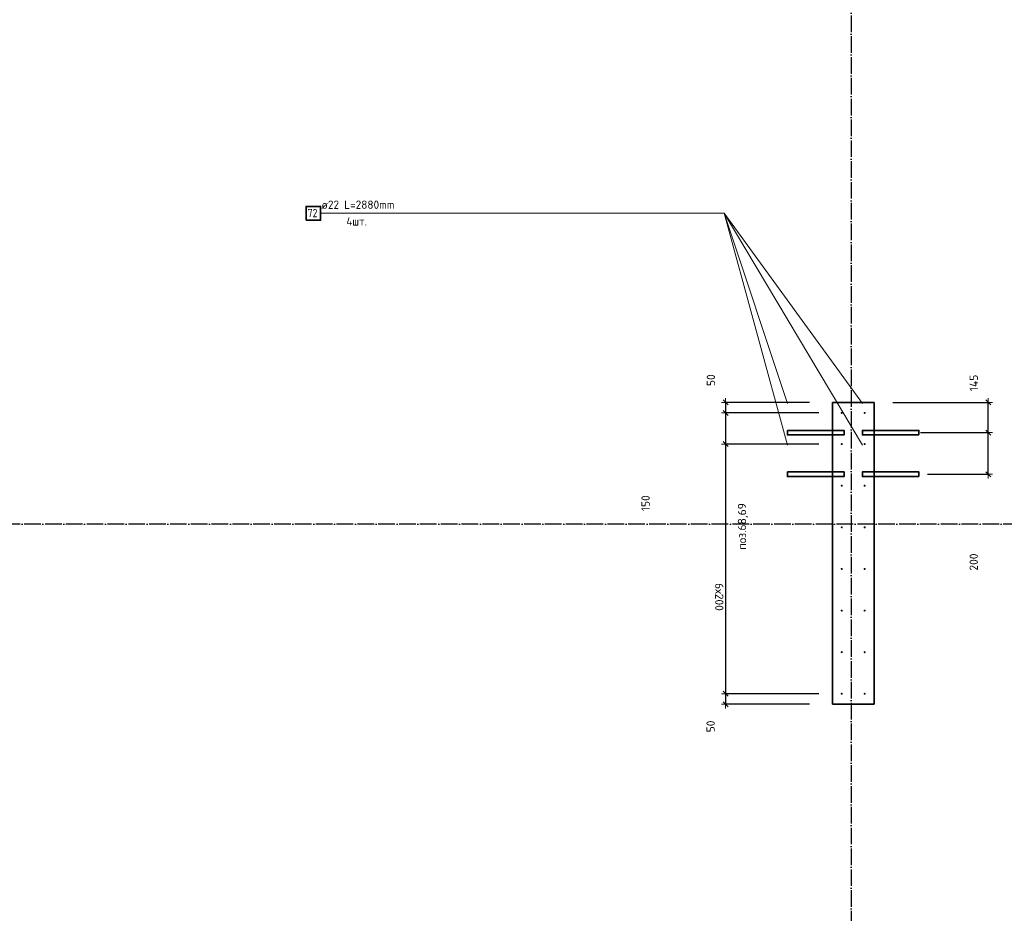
# Model space of a CAD drawing. Header units: millimetres. Extents: x -1001 to 124100, y -72947 to 40304.
# Tile 86 of 104: x 82705 to 87436, y -32330 to -28035. Entities that reach past the tile are written whole.
import ezdxf

# ---------------------------------------------------------------- set-up
doc = ezdxf.new("R2010")
doc.units = ezdxf.units.MM
doc.header["$PDMODE"] = 65
doc.linetypes.add('______11', pattern=[100, 80, -10, 0, -10])
doc.linetypes.add('______5', pattern=[220, 160, -20, 20, -20])
for name, color, linetype, lineweight in [('Standard', 7, 'Continuous', 25), ('Арм.стержн. Выпуски', 180, 'Continuous', 35), ('Размерная линия_ общее_1', 7, 'Continuous', 13)]:
    doc.layers.add(name, color=color, linetype=linetype, lineweight=lineweight)
doc.layers.add('Осевая линия_ общее', color=7, linetype='______5', lineweight=13, true_color=0xa0a0a0)
doc.styles.add('ISOCPEUR', font='ISOCPEUR')
doc.dimstyles.new('DIMSTYLE_11', dxfattribs={"dimtxt": 40, "dimasz": 40, "dimexe": 0, "dimexo": 0, "dimgap": 20, "dimtad": 2, "dimdec": 0, "dimrnd": 5, "dimzin": 12, "dimdsep": 46, "dimtxsty": 'ISOCPEUR', "dimblk1": 'ALL_ML_STRICH', "dimblk2": 'ALL_ML_STRICH', "dimsah": 1, "dimcen": 0, "dimclrd": 7, "dimclre": 256, "dimclrt": 7, "dimadec": 0, "dimazin": 0, "dimtfac": 1, "dimtdec": 0, "dimtix": 1, "dimtmove": 2, "dimatfit": 3, "dimfxl": 0, "dimtvp": 1.2, "dimtzin": 0, "dimlwd": 0, "dimlwe": -3, "dimarcsym": 0})
doc.dimstyles.new('DIMSTYLE_9', dxfattribs={"dimtxt": 40, "dimasz": 40, "dimexe": 0, "dimexo": 0, "dimgap": 20, "dimtad": 2, "dimdec": 0, "dimrnd": 5, "dimzin": 12, "dimdsep": 46, "dimtxsty": 'ISOCPEUR', "dimblk1": 'ALL_ML_STRICH', "dimblk2": 'ALL_ML_STRICH', "dimsah": 1, "dimcen": 0, "dimclrd": 7, "dimclre": 256, "dimclrt": 7, "dimadec": 0, "dimazin": 0, "dimtfac": 1, "dimtdec": 0, "dimtix": 1, "dimtmove": 2, "dimatfit": 3, "dimfxl": 0, "dimtzin": 0, "dimlwd": 0, "dimlwe": -3, "dimarcsym": 0})

# ---------------------------------------------------------------- blocks, each defined once
blk = doc.blocks.new('ALL_ML_STRICH')
at = {"color": 0, "linetype": 'ByBlock', "lineweight": -2}
for p, q in [((-1, 0), (0.5, 0)), ((-0.3, -0.3), (0.3, 0.3)), ((0, -0.5), (0, 0.5))]:
    blk.add_line(p, q, dxfattribs=at)
blk = doc.blocks.new('*D553')
at = {"layer": 'DEFPOINTS', "color": 7, "linetype": 'Continuous', "lineweight": 13, "transparency": 33554687}
for p in [(86933.1, -30020), (86967.7, -30220), (87358.9, -30220)]:
    blk.add_point(p, dxfattribs=at)
at = {"layer": 'Размерная линия_ общее_1', "color": 253, "linetype": 'Continuous', "lineweight": -2, "true_color": 0xa0a0a0, "transparency": 33554687}
for p, q in [((87033.1, -30020), (87358.9, -30020)), ((87067.7, -30220), (87358.9, -30220))]:
    blk.add_line(p, q, dxfattribs=at)
at = {"layer": 'Размерная линия_ общее_1', "color": 7, "linetype": 'Continuous', "lineweight": -2, "transparency": 33554687}
blk.add_line((87358.9, -30220), (87358.9, -30020), dxfattribs=at)
at = {"layer": 'Размерная линия_ общее_1', "color": 7, "linetype": 'Continuous', "lineweight": 13, "transparency": 33554687, "xscale": 40, "yscale": 40, "zscale": 40}
for p, rotation in [((87358.9, -30020), 90), ((87358.9, -30220), 270)]:
    blk.add_blockref('ALL_ML_STRICH', p, dxfattribs=dict(at, rotation=rotation))
at = {"layer": 'Размерная линия_ общее_1', "color": 7, "linetype": 'Continuous', "lineweight": 13, "transparency": 33554687, "insert": (87289.1, -30641.8), "char_height": 40, "width": 120, "attachment_point": 5, "rotation": 90, "style": 'ISOCPEUR'}
blk.add_mtext('\\A1;{200}', dxfattribs=at)
blk = doc.blocks.new('*D554')
at = {"layer": 'DEFPOINTS', "color": 7, "linetype": 'Continuous', "lineweight": 13, "transparency": 33554687}
for p in [(86800, -29875), (86933.1, -30020), (87358.9, -30020)]:
    blk.add_point(p, dxfattribs=at)
at = {"layer": 'Размерная линия_ общее_1', "color": 253, "linetype": 'Continuous', "lineweight": -2, "true_color": 0xa0a0a0, "transparency": 33554687}
for p, q in [((86900, -29875), (87358.9, -29875)), ((87033.1, -30020), (87358.9, -30020))]:
    blk.add_line(p, q, dxfattribs=at)
at = {"layer": 'Размерная линия_ общее_1', "color": 7, "linetype": 'Continuous', "lineweight": -2, "transparency": 33554687}
blk.add_line((87358.9, -30020), (87358.9, -29875), dxfattribs=at)
at = {"layer": 'Размерная линия_ общее_1', "color": 7, "linetype": 'Continuous', "lineweight": 13, "transparency": 33554687, "xscale": 40, "yscale": 40, "zscale": 40}
for p, rotation in [((87358.9, -29875), 90), ((87358.9, -30020), 270)]:
    blk.add_blockref('ALL_ML_STRICH', p, dxfattribs=dict(at, rotation=rotation))
at = {"layer": 'Размерная линия_ общее_1', "color": 7, "linetype": 'Continuous', "lineweight": 13, "transparency": 33554687, "insert": (87289.3, -29781), "char_height": 40, "width": 120, "attachment_point": 5, "rotation": 90, "style": 'ISOCPEUR'}
blk.add_mtext('\\A1;{145}', dxfattribs=at)
blk = doc.blocks.new('*D555')
at = {"layer": 'DEFPOINTS', "color": 7, "linetype": 'Continuous', "lineweight": 13, "transparency": 33554687}
for p in [(86096.6, -29875), (86600, -29875), (86645, -29925)]:
    blk.add_point(p, dxfattribs=at)
at = {"layer": 'Размерная линия_ общее_1', "color": 253, "linetype": 'Continuous', "lineweight": -2, "true_color": 0xa0a0a0, "transparency": 33554687}
for p, q in [((86500, -29875), (86096.6, -29875)), ((86545, -29925), (86096.6, -29925))]:
    blk.add_line(p, q, dxfattribs=at)
at = {"layer": 'Размерная линия_ общее_1', "color": 7, "linetype": 'Continuous', "lineweight": -2, "transparency": 33554687}
blk.add_line((86096.6, -29875), (86096.6, -29925), dxfattribs=at)
at = {"layer": 'Размерная линия_ общее_1', "color": 7, "linetype": 'Continuous', "lineweight": 13, "transparency": 33554687, "xscale": 40, "yscale": 40, "zscale": 40}
for p, rotation in [((86096.6, -29875), 90), ((86096.6, -29925), 270)]:
    blk.add_blockref('ALL_ML_STRICH', p, dxfattribs=dict(at, rotation=rotation))
at = {"layer": 'Размерная линия_ общее_1', "color": 7, "linetype": 'Continuous', "lineweight": 13, "transparency": 33554687, "insert": (86026.1, -29767.8), "char_height": 40, "width": 80, "attachment_point": 5, "rotation": 90, "style": 'ISOCPEUR'}
blk.add_mtext('\\A1;{50}', dxfattribs=at)
blk = doc.blocks.new('*D556')
at = {"layer": 'DEFPOINTS', "color": 7, "linetype": 'Continuous', "lineweight": 13, "transparency": 33554687}
for p in [(86096.6, -29925), (86645, -29925), (86645, -30075)]:
    blk.add_point(p, dxfattribs=at)
at = {"layer": 'Размерная линия_ общее_1', "color": 253, "linetype": 'Continuous', "lineweight": -2, "true_color": 0xa0a0a0, "transparency": 33554687}
for p, q in [((86545, -29925), (86096.6, -29925)), ((86545, -30075), (86096.6, -30075))]:
    blk.add_line(p, q, dxfattribs=at)
at = {"layer": 'Размерная линия_ общее_1', "color": 7, "linetype": 'Continuous', "lineweight": -2, "transparency": 33554687}
blk.add_line((86096.6, -29925), (86096.6, -30075), dxfattribs=at)
at = {"layer": 'Размерная линия_ общее_1', "color": 7, "linetype": 'Continuous', "lineweight": 13, "transparency": 33554687, "xscale": 40, "yscale": 40, "zscale": 40}
for p, rotation in [((86096.6, -29925), 90), ((86096.6, -30075), 270)]:
    blk.add_blockref('ALL_ML_STRICH', p, dxfattribs=dict(at, rotation=rotation))
at = {"layer": 'Размерная линия_ общее_1', "color": 7, "linetype": 'Continuous', "lineweight": 13, "transparency": 33554687, "insert": (85712.2, -30359.2), "char_height": 40, "width": 120, "attachment_point": 5, "rotation": 90, "style": 'ISOCPEUR'}
blk.add_mtext('\\A1;{150}', dxfattribs=at)
blk = doc.blocks.new('*D557')
at = {"layer": 'DEFPOINTS', "color": 7, "linetype": 'Continuous', "lineweight": 13, "transparency": 33554687}
for p in [(86096.6, -30075), (86645, -30075), (86645, -31275)]:
    blk.add_point(p, dxfattribs=at)
at = {"layer": 'Размерная линия_ общее_1', "color": 253, "linetype": 'Continuous', "lineweight": -2, "true_color": 0xa0a0a0, "transparency": 33554687}
for p, q in [((86545, -30075), (86096.6, -30075)), ((86545, -31275), (86096.6, -31275))]:
    blk.add_line(p, q, dxfattribs=at)
at = {"layer": 'Размерная линия_ общее_1', "color": 7, "linetype": 'Continuous', "lineweight": -2, "transparency": 33554687}
blk.add_line((86096.6, -30075), (86096.6, -31275), dxfattribs=at)
at = {"layer": 'Размерная линия_ общее_1', "color": 7, "linetype": 'Continuous', "lineweight": 13, "transparency": 33554687, "xscale": 40, "yscale": 40, "zscale": 40}
for p, rotation in [((86096.6, -30075), 90), ((86096.6, -31275), 270)]:
    blk.add_blockref('ALL_ML_STRICH', p, dxfattribs=dict(at, rotation=rotation))
at = {"layer": 'Размерная линия_ общее_1', "color": 7, "linetype": 'Continuous', "lineweight": 13, "transparency": 33554687, "insert": (86086.6, -30743), "char_height": 40, "width": 2, "attachment_point": 1, "rotation": 270, "line_spacing_factor": 0.60241, "style": 'ISOCPEUR'}
blk.add_mtext('6х200', dxfattribs=at)
blk = doc.blocks.new('*D558')
at = {"layer": 'DEFPOINTS', "color": 7, "linetype": 'Continuous', "lineweight": 13, "transparency": 33554687}
for p in [(86096.6, -31275), (86645, -31275), (86600, -31325)]:
    blk.add_point(p, dxfattribs=at)
at = {"layer": 'Размерная линия_ общее_1', "color": 253, "linetype": 'Continuous', "lineweight": -2, "true_color": 0xa0a0a0, "transparency": 33554687}
for p, q in [((86545, -31275), (86096.6, -31275)), ((86500, -31325), (86096.6, -31325))]:
    blk.add_line(p, q, dxfattribs=at)
at = {"layer": 'Размерная линия_ общее_1', "color": 7, "linetype": 'Continuous', "lineweight": -2, "transparency": 33554687}
blk.add_line((86096.6, -31275), (86096.6, -31325), dxfattribs=at)
at = {"layer": 'Размерная линия_ общее_1', "color": 7, "linetype": 'Continuous', "lineweight": 13, "transparency": 33554687, "xscale": 40, "yscale": 40, "zscale": 40}
for p, rotation in [((86096.6, -31275), 90), ((86096.6, -31325), 270)]:
    blk.add_blockref('ALL_ML_STRICH', p, dxfattribs=dict(at, rotation=rotation))
at = {"layer": 'Размерная линия_ общее_1', "color": 7, "linetype": 'Continuous', "lineweight": 13, "transparency": 33554687, "insert": (86024.8, -31431.9), "char_height": 40, "width": 80, "attachment_point": 5, "rotation": 90, "style": 'ISOCPEUR'}
blk.add_mtext('\\A1;{50}', dxfattribs=at)

msp = doc.modelspace()

# ---------------------------------------------------------------- hatches: boundary and pattern name
at = {"layer": 'Арм.стержн. Выпуски', "linetype": 'Continuous', "lineweight": 35, "transparency": 33554687}
for points in [[(86660, -29925), (86659.6, -29923.1), (86658.5, -29921.5), (86656.9, -29920.4), (86655, -29920), (86653.1, -29920.4), (86651.5, -29921.5), (86650.4, -29923.1), (86650, -29925), (86650.4, -29926.9), (86651.5, -29928.5), (86653.1, -29929.6), (86655, -29930), (86656.9, -29929.6), (86658.5, -29928.5), (86659.6, -29926.9)], [(86770, -29925), (86769.6, -29923.1), (86768.5, -29921.5), (86766.9, -29920.4), (86765, -29920), (86763.1, -29920.4), (86761.5, -29921.5), (86760.4, -29923.1), (86760, -29925), (86760.4, -29926.9), (86761.5, -29928.5), (86763.1, -29929.6), (86765, -29930), (86766.9, -29929.6), (86768.5, -29928.5), (86769.6, -29926.9)], [(86660, -30075), (86659.6, -30073.1), (86658.5, -30071.5), (86656.9, -30070.4), (86655, -30070), (86653.1, -30070.4), (86651.5, -30071.5), (86650.4, -30073.1), (86650, -30075), (86650.4, -30076.9), (86651.5, -30078.5), (86653.1, -30079.6), (86655, -30080), (86656.9, -30079.6), (86658.5, -30078.5), (86659.6, -30076.9)], [(86770, -30075), (86769.6, -30073.1), (86768.5, -30071.5), (86766.9, -30070.4), (86765, -30070), (86763.1, -30070.4), (86761.5, -30071.5), (86760.4, -30073.1), (86760, -30075), (86760.4, -30076.9), (86761.5, -30078.5), (86763.1, -30079.6), (86765, -30080), (86766.9, -30079.6), (86768.5, -30078.5), (86769.6, -30076.9)], [(86660, -30275), (86659.6, -30273.1), (86658.5, -30271.5), (86656.9, -30270.4), (86655, -30270), (86653.1, -30270.4), (86651.5, -30271.5), (86650.4, -30273.1), (86650, -30275), (86650.4, -30276.9), (86651.5, -30278.5), (86653.1, -30279.6), (86655, -30280), (86656.9, -30279.6), (86658.5, -30278.5), (86659.6, -30276.9)], [(86770, -30275), (86769.6, -30273.1), (86768.5, -30271.5), (86766.9, -30270.4), (86765, -30270), (86763.1, -30270.4), (86761.5, -30271.5), (86760.4, -30273.1), (86760, -30275), (86760.4, -30276.9), (86761.5, -30278.5), (86763.1, -30279.6), (86765, -30280), (86766.9, -30279.6), (86768.5, -30278.5), (86769.6, -30276.9)], [(86660, -30475), (86659.6, -30473.1), (86658.5, -30471.5), (86656.9, -30470.4), (86655, -30470), (86653.1, -30470.4), (86651.5, -30471.5), (86650.4, -30473.1), (86650, -30475), (86650.4, -30476.9), (86651.5, -30478.5), (86653.1, -30479.6), (86655, -30480), (86656.9, -30479.6), (86658.5, -30478.5), (86659.6, -30476.9)], [(86770, -30475), (86769.6, -30473.1), (86768.5, -30471.5), (86766.9, -30470.4), (86765, -30470), (86763.1, -30470.4), (86761.5, -30471.5), (86760.4, -30473.1), (86760, -30475), (86760.4, -30476.9), (86761.5, -30478.5), (86763.1, -30479.6), (86765, -30480), (86766.9, -30479.6), (86768.5, -30478.5), (86769.6, -30476.9)], [(86660, -30675), (86659.6, -30673.1), (86658.5, -30671.5), (86656.9, -30670.4), (86655, -30670), (86653.1, -30670.4), (86651.5, -30671.5), (86650.4, -30673.1), (86650, -30675), (86650.4, -30676.9), (86651.5, -30678.5), (86653.1, -30679.6), (86655, -30680), (86656.9, -30679.6), (86658.5, -30678.5), (86659.6, -30676.9)], [(86770, -30675), (86769.6, -30673.1), (86768.5, -30671.5), (86766.9, -30670.4), (86765, -30670), (86763.1, -30670.4), (86761.5, -30671.5), (86760.4, -30673.1), (86760, -30675), (86760.4, -30676.9), (86761.5, -30678.5), (86763.1, -30679.6), (86765, -30680), (86766.9, -30679.6), (86768.5, -30678.5), (86769.6, -30676.9)], [(86660, -30875), (86659.6, -30873.1), (86658.5, -30871.5), (86656.9, -30870.4), (86655, -30870), (86653.1, -30870.4), (86651.5, -30871.5), (86650.4, -30873.1), (86650, -30875), (86650.4, -30876.9), (86651.5, -30878.5), (86653.1, -30879.6), (86655, -30880), (86656.9, -30879.6), (86658.5, -30878.5), (86659.6, -30876.9)], [(86770, -30875), (86769.6, -30873.1), (86768.5, -30871.5), (86766.9, -30870.4), (86765, -30870), (86763.1, -30870.4), (86761.5, -30871.5), (86760.4, -30873.1), (86760, -30875), (86760.4, -30876.9), (86761.5, -30878.5), (86763.1, -30879.6), (86765, -30880), (86766.9, -30879.6), (86768.5, -30878.5), (86769.6, -30876.9)], [(86660, -31075), (86659.6, -31073.1), (86658.5, -31071.5), (86656.9, -31070.4), (86655, -31070), (86653.1, -31070.4), (86651.5, -31071.5), (86650.4, -31073.1), (86650, -31075), (86650.4, -31076.9), (86651.5, -31078.5), (86653.1, -31079.6), (86655, -31080), (86656.9, -31079.6), (86658.5, -31078.5), (86659.6, -31076.9)], [(86770, -31075), (86769.6, -31073.1), (86768.5, -31071.5), (86766.9, -31070.4), (86765, -31070), (86763.1, -31070.4), (86761.5, -31071.5), (86760.4, -31073.1), (86760, -31075), (86760.4, -31076.9), (86761.5, -31078.5), (86763.1, -31079.6), (86765, -31080), (86766.9, -31079.6), (86768.5, -31078.5), (86769.6, -31076.9)], [(86660, -31275), (86659.6, -31273.1), (86658.5, -31271.5), (86656.9, -31270.4), (86655, -31270), (86653.1, -31270.4), (86651.5, -31271.5), (86650.4, -31273.1), (86650, -31275), (86650.4, -31276.9), (86651.5, -31278.5), (86653.1, -31279.6), (86655, -31280), (86656.9, -31279.6), (86658.5, -31278.5), (86659.6, -31276.9)], [(86770, -31275), (86769.6, -31273.1), (86768.5, -31271.5), (86766.9, -31270.4), (86765, -31270), (86763.1, -31270.4), (86761.5, -31271.5), (86760.4, -31273.1), (86760, -31275), (86760.4, -31276.9), (86761.5, -31278.5), (86763.1, -31279.6), (86765, -31280), (86766.9, -31279.6), (86768.5, -31278.5), (86769.6, -31276.9)]]:
    msp.add_hatch(color=4, dxfattribs=at).paths.add_polyline_path(points)

# ---------------------------------------------------------------- linework, layer by layer
at = {"color": 7, "linetype": 'Continuous', "lineweight": 35, "transparency": 33554687}
for p, q in [((86610, -31325), (86610, -29875)), ((86610, -29875), (86810, -29875)), ((86810, -29875), (86810, -31325)), ((86810, -31325), (86610, -31325))]:
    msp.add_line(p, q, dxfattribs=at)
at = {"layer": 'Арм.стержн. Выпуски', "color": 7, "linetype": 'Continuous', "lineweight": 13, "transparency": 33554687}
for p, q in [((84150.4, -28965.8), (86090.4, -28965.8)), ((86090.4, -28965.8), (86395, -30080)), ((86090.4, -28965.8), (86395, -29880)), ((86090.4, -28965.8), (86755, -29880)), ((86090.4, -28965.8), (86755, -30080))]:
    msp.add_line(p, q, dxfattribs=at)
at = {"layer": 'Арм.стержн. Выпуски', "color": 7, "linetype": 'Continuous', "lineweight": 35, "transparency": 33554687}
for points in [[(84081.1, -28999.2), (84150.4, -28999.2), (84150.4, -28932.5), (84081.1, -28932.5), (84081.1, -28999.2)], [(86394, -30009), (86666, -30009), (86666, -30031), (86394, -30031), (86394, -30009)], [(87026, -30031), (86754, -30031), (86754, -30009), (87026, -30009), (87026, -30031)], [(86394, -30209), (86666, -30209), (86666, -30231), (86394, -30231), (86394, -30209)], [(87026, -30231), (86754, -30231), (86754, -30209), (87026, -30209), (87026, -30231)]]:
    msp.add_lwpolyline(points, dxfattribs=at)
at = {"layer": 'Осевая линия_ общее', "color": 253, "linetype": '______11', "lineweight": -3, "true_color": 0xa0a0a0, "transparency": 33554687}
for p, q in [((86700, -23410), (86700, -72827.9)), ((96620, -30460), (77142.2, -30460))]:
    msp.add_line(p, q, dxfattribs=at)

# ---------------------------------------------------------------- texts
at = {"layer": 'Standard', "color": 7, "linetype": 'Continuous', "lineweight": 13, "transparency": 33554687, "insert": (86155.6, -30470.6), "char_height": 40, "width": 239.298, "attachment_point": 2, "rotation": 90, "style": 'ISOCPEUR'}
msp.add_mtext('\\A1;{\\fISOCPEUR|i0|b0;\\H40.000000;\\W1.000000;\\C7;поз.68,69}\\P', dxfattribs=at)
at = {"layer": 'Арм.стержн. Выпуски', "color": 7, "linetype": 'Continuous', "lineweight": 25, "transparency": 33554687, "char_height": 40, "attachment_point": 7, "style": 'ISOCPEUR'}
for s, insert, width in [('\\W0.98;ø22 L=2880mm ', (84154.4, -28944.5), 399.393), ('\\W0.87;72', (84087.8, -28984.5), 73.442), ('\\W0.95;4шт. ', (84274.4, -29024.5), 158.877)]:
    msp.add_mtext(s, dxfattribs=dict(at, insert=insert, width=width))

# ---------------------------------------------------------------- dimensions: what is measured, and where the dimension line sits
at = {"layer": 'Размерная линия_ общее_1', "color": 7, "linetype": 'Continuous', "lineweight": 13, "transparency": 33554687}
for base, p1, p2, angle, dimstyle, picture, middle in [((86096.6, -29925), (86500, -29875), (86545, -29925), 270, 'DIMSTYLE_11', '*D555', (86026.1, -29767.8)), ((87358.9, -29875), (87033.1, -30020), (86900, -29875), 90, 'DIMSTYLE_9', '*D554', (87289.3, -29781)), ((86096.6, -30075), (86545, -29925), (86545, -30075), 270, 'DIMSTYLE_9', '*D556', (85712.2, -30359.2)), ((87358.9, -30020), (87067.7, -30220), (87033.1, -30020), 90, 'DIMSTYLE_9', '*D553', (87289.1, -30641.8)), ((86096.6, -31325), (86545, -31275), (86500, -31325), 270, 'DIMSTYLE_11', '*D558', (86024.8, -31431.9))]:
    dim = msp.add_linear_dim(base=base, p1=p1, p2=p2, angle=angle, dimstyle=dimstyle, override={"dimpost": '<>', "dimclrd": 7, "dimclre": 253, "dimclrt": 7, "dimlwd": 0, "dimlwe": 65533}, dxfattribs=at)
    dim.commit()
    dim.dimension.update_dxf_attribs({"geometry": picture, "text_midpoint": middle, "dimtype": 160})
dim = msp.add_linear_dim(base=(86096.6, -31275), p1=(86545, -30075), p2=(86545, -31275), angle=270, text='6х200', dimstyle='DIMSTYLE_9', override={"dimpost": '<>', "dimclrd": 7, "dimclre": 253, "dimclrt": 7, "dimlwd": 0, "dimlwe": 65533}, dxfattribs=at)
dim.commit()
dim.dimension.update_dxf_attribs({"geometry": '*D557', "text_midpoint": (86076.6, -30675), "dimtype": 160})

doc.saveas('drawing.dxf')
